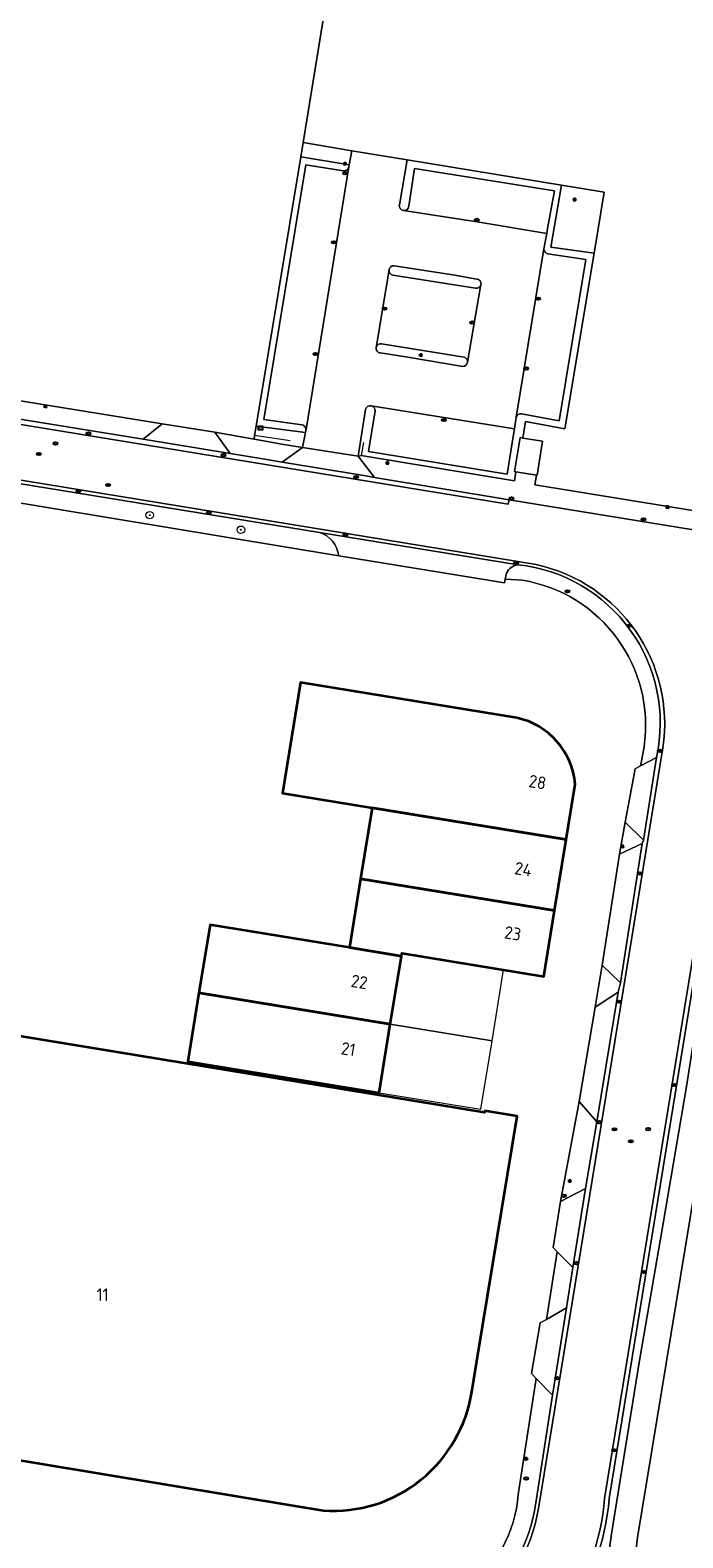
# Model space of a CAD drawing. Header units: metres. Extents: x 149984 to 156489, y 469398 to 478068.
# Tile 126 of 256: x 154203 to 154273, y 470663 to 470824. Entities that reach past the tile are written whole.
import ezdxf
from ezdxf.enums import TextEntityAlignment as Align

# ---------------------------------------------------------------- set-up
doc = ezdxf.new("R2010")
doc.units = ezdxf.units.M
doc.header["$LTSCALE"] = 0.75
for name, color, linetype, lineweight in [('B-WE-GR-BEPLANTING_CULTUUR_VASTE PLANTENVAK-GV', 252, 'Continuous', 18), ('B-WE-GR-BOOM-S', 252, 'Continuous', 25), ('B-WE-IE-MEUBILAIR-S', 252, 'Continuous', 25), ('B-WE-IE-TERREINAFSCHEIDING_KUNSTMATIG_HEKWERK-G', 252, 'IE-TERREINAFSCHEIDING_KUNSTMATIG-SO', 18), ('B-WE-OG-BEBOUWING-GV', 6, 'Continuous', 35), ('B-WE-OG-BEBOUWING-T18', 1, 'Continuous', 18), ('B-WE-OG-BEBOUWING_LUIFEL-GV', 6, 'Continuous', 18), ('B-WE-OG-TERREIN_BEGROEID-GV', 252, 'Continuous', 18), ('B-WE-OG-TERREIN_ERF-GV', 252, 'Continuous', 18), ('B-WE-OG-TERREIN_OEVER-GV', 252, 'Continuous', 18), ('B-WE-OG-WATER_MEER-GV', 252, 'Continuous', 18), ('B-WE-OG-WEG-GV', 252, 'Continuous', 18), ('B-WE-VH-GESLOTENVERHARDING_ASFALT-GV', 252, 'Continuous', 18), ('B-WE-VH-GESLOTENVERHARDING_BETON-GV', 252, 'Continuous', 18), ('B-WE-VH-OPENVERHARDING_BETONSTRAATSTEEN-GV', 252, 'Continuous', 18), ('B-WE-VH-OPENVERHARDING_TEGEL-GV', 252, 'Continuous', 18)]:
    doc.layers.add(name, color=color, linetype=linetype, lineweight=lineweight)
doc.styles.add('NLCS-ISO', font='NLCS-ISO.ttf')
doc.styles.add('NLCS-ISO-M750-T18', font='NLCS-ISO.ttf', dxfattribs={"height": 1.35})
doc.linetypes.add('IE-TERREINAFSCHEIDING_KUNSTMATIG-SO', pattern='A,4,[82,NLCS.SHX,S=0.75,R=90,X=0,Y=0],4,-2', length=10)

# ---------------------------------------------------------------- blocks, each defined once
blk = doc.blocks.new('SIE-MEUBILAIR_KAST_ELEKTRA-SO')
for points in [[(-1, 1), (1, 1), (1, 0.84), (-1, 0.84)], [(-1, 0.76), (1, 0.76), (1, -1), (-1, -1)]]:
    blk.add_lwpolyline(points, close=True)
at = {"style": 'NLCS-ISO'}
blk.add_text('et', height=0.75, dxfattribs=at).set_placement((0, 0), align=Align.MIDDLE_CENTER)
blk = doc.blocks.new('SIE-MEUBILAIR_PAAL_LICHTMAST-SO')
for points in [[(-0.62, 0), (-1, 0)], [(-0.71, 0.71), (-0.44, 0.44)], [(0, 1), (0, 0.62)], [(0.44, 0.44), (0.71, 0.71)], [(1, 0), (0.62, 0)], [(-0.71, -0.71), (-0.44, -0.44)], [(0, -0.62), (0, -1)], [(0.44, -0.44), (0.71, -0.71)]]:
    blk.add_lwpolyline(points)
blk.add_circle((0, 0), 0.5)
blk = doc.blocks.new('SIE-MEUBILAIR_PUT_KOLK-SO')
blk.add_ellipse((0, 0), major_axis=(1.25, 0), ratio=0.54)
at = {"style": 'NLCS-ISO'}
blk.add_text('klk', height=0.75, dxfattribs=at).set_placement((0.03, 0), align=Align.MIDDLE_CENTER)
blk = doc.blocks.new('SIE-MEUBILAIR_PUT_RIOOLPUT-SO')
blk.add_ellipse((0, 0), major_axis=(1.25, 0), ratio=0.54)
at = {"style": 'NLCS-ISO'}
blk.add_text('ri', height=0.75, dxfattribs=at).set_placement((-0.04, 0.07), align=Align.MIDDLE_CENTER)
blk = doc.blocks.new('SIE-MEUBILAIR_PUT_GASPUT-SO')
blk.add_ellipse((0, 0), major_axis=(1.25, 0), ratio=0.54)
at = {"style": 'NLCS-ISO'}
blk.add_text('gas ', height=0.75, dxfattribs=at).set_placement((0.53, 0.16), align=Align.MIDDLE_CENTER)
blk = doc.blocks.new('SIE-MEUBILAIR_PUT_BRANDKRAAN-SO')
blk.add_ellipse((0, 0), major_axis=(1.25, 0), ratio=0.54)
at = {"style": 'NLCS-ISO'}
blk.add_text('bk', height=0.75, dxfattribs=at).set_placement((0.03, 0), align=Align.MIDDLE_CENTER)
blk = doc.blocks.new('SGR-BOOM_GBKN-SO')
at = {"linetype": 'ByBlock', "lineweight": 18}
h = blk.add_hatch(color=0, dxfattribs=at)
h.dxf.hatch_style = 1
edge = h.paths.add_edge_path()
edge.add_arc((0, 0), 0.25, 0, 360)
at = {"color": 0, "linetype": 'ByBlock', "lineweight": 18}
for radius in [2, 0.25]:
    blk.add_circle((0, 0), radius, dxfattribs=at)
at = {"color": 0, "linetype": 'ByBlock', "lineweight": 18, "style": 'NLCS-ISO'}
blk.add_attdef('SOORT', (2.5, 0), '', height=1.5, dxfattribs=at)

msp = doc.modelspace()

# ---------------------------------------------------------------- linework, layer by layer
at = {"layer": 'B-WE-GR-BEPLANTING_CULTUUR_VASTE PLANTENVAK-GV', "flags": 128}
msp.add_lwpolyline([(154232.14, 470781.453), (154226.858, 470782.121), (154226.697, 470781.148), (154226.63, 470780.74), (154229.619, 470780.208), (154231.823, 470779.861)], close=True, dxfattribs=at)
at = {"layer": 'B-WE-IE-TERREINAFSCHEIDING_KUNSTMATIG_HEKWERK-G', "flags": 128}
for points in [[(154231.873, 470812.449), (154237.924, 470849.538)], [(154230.483, 470780.567), (154226.697, 470781.148), (154226.858, 470782.121), (154231.621, 470810.92), (154231.873, 470812.449)], [(154255.401, 470780.863), (154255.687, 470782.616), (154259.889, 470781.842), (154263.005, 470800.62), (154264.09, 470807.156), (154259.503, 470807.909), (154242.997, 470810.621), (154237.09, 470811.592), (154231.873, 470812.449)], [(154238.346, 470780.387), (154238.081, 470778.982), (154254.491, 470776.277), (154254.647, 470777.252)]]:
    msp.add_lwpolyline(points, dxfattribs=at)
at = {"layer": 'B-WE-OG-BEBOUWING-GV', "flags": 128}
for points in [[(154254.735, 470750.945), (154231.596, 470754.728), (154229.66, 470742.885), (154239.279, 470741.313), (154260.004, 470737.925), (154260.972, 470743.846)], [(154249.93, 470678.869), (154250.543, 470682.607), (154254.764, 470708.36), (154251.31, 470708.926), (154251.28, 470708.741), (154172.015, 470721.759), (154168.6, 470700.967), (154166.531, 470688.366), (154164.762, 470677.596), (154203.246, 470671.276)], [(154203.246, 470671.276), (154231.2, 470666.669), (154234.033, 470666.202)]]:
    msp.add_lwpolyline(points, dxfattribs=at)
at = {"layer": 'B-WE-OG-BEBOUWING-GV'}
for points in [[(154260.972, 470743.846, 0.3323699), (154254.735, 470750.945)], [(154244.515, 470669.498, 0.1830111), (154249.93, 470678.869)], [(154234.033, 470666.202, 0.1925056), (154244.515, 470669.498)]]:
    msp.add_lwpolyline(points, format="xyb", dxfattribs=at)
at = {"layer": 'B-WE-OG-BEBOUWING-GV', "flags": 128}
for points in [[(154260.004, 470737.925), (154239.279, 470741.313), (154238.038, 470733.725), (154258.763, 470730.336)], [(154236.838, 470726.384), (154242.398, 470725.475), (154242.449, 470725.788), (154257.614, 470723.308), (154258.763, 470730.336), (154238.038, 470733.725)], [(154236.838, 470726.384), (154221.926, 470728.822), (154220.737, 470721.549), (154241.209, 470718.202), (154242.398, 470725.475)], [(154220.737, 470721.549), (154219.538, 470714.214), (154240.01, 470710.868), (154241.209, 470718.202)]]:
    msp.add_lwpolyline(points, close=True, dxfattribs=at)
at = {"layer": 'B-WE-OG-BEBOUWING_LUIFEL-GV', "flags": 128}
for points in [[(154241.209, 470718.202), (154252.086, 470716.425), (154253.326, 470724.009), (154242.449, 470725.788), (154242.398, 470725.475)], [(154252.086, 470716.425), (154241.209, 470718.202), (154240.01, 470710.868), (154250.887, 470709.09)]]:
    msp.add_lwpolyline(points, close=True, dxfattribs=at)
at = {"layer": 'B-WE-OG-TERREIN_BEGROEID-GV', "flags": 128}
for points in [[(154231.621, 470810.92), (154236.805, 470810.068), (154237.09, 470811.592), (154231.873, 470812.449)], [(154259.503, 470807.909), (154258.381, 470801.266), (154263.005, 470800.62), (154264.09, 470807.156)]]:
    msp.add_lwpolyline(points, close=True, dxfattribs=at)
for points in [[(154233.63, 470770.775), (154183.508, 470778.94)], [(154180.585, 470777.377), (154235.686, 470768.278)]]:
    msp.add_lwpolyline(points, dxfattribs=at)
at = {"layer": 'B-WE-OG-TERREIN_BEGROEID-GV'}
msp.add_lwpolyline([(154235.686, 470768.278, 0.2932068), (154233.63, 470770.775)], format="xyb", dxfattribs=at)
at = {"layer": 'B-WE-OG-TERREIN_ERF-GV', "flags": 128}
for points in [[(154037.716, 470839.351), (154033.299, 470812.312), (154051.27, 470809.368), (154083.224, 470804.201), (154090.73, 470802.965), (154122.848, 470797.708), (154130.531, 470796.415), (154156.681, 470792.141), (154166.816, 470790.461), (154172.673, 470789.536), (154183.02, 470787.833), (154194.113, 470786.039), (154216.82, 470782.382), (154222.426, 470781.488), (154226.63, 470780.74), (154226.697, 470781.148), (154226.858, 470782.121), (154231.621, 470810.92), (154231.873, 470812.449), (154237.912, 470849.461)], [(154237.912, 470849.461), (154231.873, 470812.449), (154237.09, 470811.592), (154242.997, 470810.621), (154259.503, 470807.909), (154264.09, 470807.156), (154263.005, 470800.62), (154259.889, 470781.842), (154255.687, 470782.616), (154255.401, 470780.863), (154257.487, 470780.529), (154256.905, 470776.894), (154256.849, 470776.903), (154256.685, 470775.874), (154283.866, 470771.447), (154337.404, 470762.763), (154375.686, 470756.424), (154375.402, 470754.551), (154374.349, 470747.775), (154338.322, 470753.593), (154288.077, 470761.742)], [(154253.51, 470765.793), (154253.412, 470765.384), (154235.686, 470768.278), (154180.585, 470777.377)], [(154255.341, 470765.667), (154253.51, 470765.793)], [(154260.004, 470737.925), (154258.763, 470730.336), (154257.614, 470723.308), (154242.449, 470725.788), (154242.398, 470725.475), (154241.209, 470718.202), (154240.01, 470710.868), (154219.538, 470714.214), (154220.737, 470721.549), (154221.926, 470728.822), (154236.838, 470726.384), (154238.038, 470733.725), (154239.279, 470741.313), (154229.66, 470742.885), (154231.596, 470754.728), (154254.735, 470750.945)], [(154254.902, 470667.896), (154256.804, 470680.322), (154256.31, 470680.851), (154257.242, 470686.271), (154257.908, 470686.625), (154259.052, 470693.857), (154258.627, 470694.316), (154259.396, 470699.248), (154261.415, 470709.921), (154263.122, 470719.999), (154263.855, 470724.499), (154265.727, 470736.37), (154266.324, 470739.784), (154267.383, 470745.492), (154267.982, 470745.813), (154268.011, 470745.968), (154268.354, 470747.855)], [(154260.972, 470743.846), (154260.004, 470737.925)], [(154231.2, 470666.669), (154203.246, 470671.276), (154164.762, 470677.596), (154166.531, 470688.366), (154168.6, 470700.967), (154172.015, 470721.759), (154251.28, 470708.741), (154251.31, 470708.926), (154254.764, 470708.36), (154250.543, 470682.607), (154249.93, 470678.869)], [(154234.033, 470666.202), (154231.2, 470666.669)]]:
    msp.add_lwpolyline(points, dxfattribs=at)
msp.add_lwpolyline([(154257.487, 470780.529), (154255.401, 470780.863), (154255.088, 470780.913), (154254.506, 470777.278), (154254.647, 470777.255), (154256.849, 470776.903), (154256.905, 470776.894)], close=True, dxfattribs=at)
at = {"layer": 'B-WE-OG-TERREIN_ERF-GV'}
for points in [[(154268.354, 470747.855, 0.408661), (154255.341, 470765.667)], [(154254.735, 470750.945, -0.3323699), (154260.972, 470743.846)], [(154249.93, 470678.869, -0.1830111), (154244.515, 470669.498)], [(154244.515, 470669.498, -0.1925056), (154234.033, 470666.202)], [(154238.329, 470654.219, 0.4166591), (154254.902, 470667.896)]]:
    msp.add_lwpolyline(points, format="xyb", dxfattribs=at)
at = {"layer": 'B-WE-OG-TERREIN_OEVER-GV', "flags": 128}
for points in [[(154277.664, 470733.671), (154276.779, 470732.159), (154275.436, 470727.748), (154272.889, 470711.535), (154270.407, 470696.873), (154267.86, 470682.232), (154264.86, 470663.703), (154263.879, 470656.441), (154264.21, 470653.674), (154264.243, 470650.926)], [(154269.075, 470648.303), (154266.464, 470653.331), (154267.643, 470663.314), (154278.426, 470728.641), (154280.008, 470732.368)]]:
    msp.add_lwpolyline(points, dxfattribs=at)
at = {"layer": 'B-WE-OG-WATER_MEER-GV', "flags": 128}
msp.add_lwpolyline([(154280.008, 470732.368), (154278.426, 470728.641), (154267.643, 470663.314), (154266.464, 470653.331), (154269.075, 470648.303)], dxfattribs=at)
at = {"layer": 'B-WE-OG-WEG-GV', "flags": 128}
for points in [[(154281.014, 470735.391), (154281.45, 470739.958), (154281.001, 470740.024), (154279.025, 470740.241), (154278.364, 470740.278), (154277.838, 470740.196), (154277.176, 470740.033), (154276.426, 470739.789), (154264.63, 470667.482)], [(154263.879, 470656.441), (154264.86, 470663.703), (154267.86, 470682.232), (154270.407, 470696.873), (154272.889, 470711.535), (154275.436, 470727.748), (154276.779, 470732.159), (154277.664, 470733.671)]]:
    msp.add_lwpolyline(points, dxfattribs=at)
at = {"layer": 'B-WE-OG-WEG-GV'}
msp.add_lwpolyline([(154264.63, 470667.482, -0.2767738), (154249.17, 470646.013)], format="xyb", dxfattribs=at)
at = {"layer": 'B-WE-VH-GESLOTENVERHARDING_ASFALT-GV', "flags": 128}
for points in [[(154288.077, 470761.742), (154338.322, 470753.593), (154374.349, 470747.775), (154375.402, 470754.551), (154328.98, 470762.063), (154284.358, 470769.318), (154253.932, 470774.248), (154253.83, 470773.781), (153948.808, 470823.61)], [(153948.359, 470817.749), (154010.687, 470807.624), (154256.803, 470767.338)], [(154270.368, 470747.73), (154257.049, 470666.4)], [(154264.116, 470667.488), (154276.8, 470745.222)]]:
    msp.add_lwpolyline(points, dxfattribs=at)
at = {"layer": 'B-WE-VH-GESLOTENVERHARDING_ASFALT-GV'}
for points in [[(154256.803, 470767.338, -0.3945712), (154270.368, 470747.73)], [(154248.928, 470646.498, 0.283376), (154264.116, 470667.488)], [(154257.049, 470666.4, -0.3952198), (154238.176, 470651.803)]]:
    msp.add_lwpolyline(points, format="xyb", dxfattribs=at)
at = {"layer": 'B-WE-VH-GESLOTENVERHARDING_BETON-GV', "flags": 128}
for points in [[(154239.515, 470776.663), (154238.371, 470776.855), (154229.649, 470778.291), (154227.579, 470778.632), (154224.073, 470779.205), (154214.759, 470780.735), (154195.4, 470783.882), (154181.38, 470786.145), (154173.953, 470787.359), (154165.337, 470788.798), (154157.561, 470790.026), (154128.675, 470794.773), (154123.928, 470795.529), (154089.028, 470801.285), (154084.371, 470802.069), (154049.452, 470807.727), (154007.46, 470814.621), (153961.226, 470822.095), (153949.437, 470823.999)], [(153948.808, 470823.61), (154253.83, 470773.781), (154253.932, 470774.248), (154239.515, 470776.663)], [(154256.803, 470767.338), (154010.687, 470807.624), (153948.359, 470817.749)], [(153948.327, 470817.337), (154006.088, 470807.883), (154013.816, 470806.651), (154013.883, 470806.64), (154013.891, 470806.639), (154031.77, 470803.732), (154057.41, 470799.558), (154058.566, 470799.33), (154121.881, 470789.028), (154122.04, 470789.002), (154149.754, 470784.47), (154152.139, 470784.076), (154163.506, 470782.2), (154163.622, 470782.18), (154164.619, 470782.018), (154164.808, 470781.987), (154180.165, 470779.484), (154180.612, 470779.412), (154183.508, 470778.94), (154233.63, 470770.775), (154254.875, 470767.315)], [(154269.681, 470746.723), (154268.28, 470737.886), (154268.159, 470737.508), (154265.818, 470722.62), (154265.585, 470721.628), (154263.292, 470707.767), (154262.079, 470700.607), (154260.743, 470692.16), (154260.056, 470687.85), (154258.564, 470678.538), (154256.785, 470667.007)], [(154257.049, 470666.4), (154270.368, 470747.73)], [(154276.426, 470739.789), (154276.98, 470743.185), (154277.306, 470745.175), (154276.8, 470745.222), (154264.116, 470667.488)], [(154264.63, 470667.482), (154276.426, 470739.789)]]:
    msp.add_lwpolyline(points, dxfattribs=at)
at = {"layer": 'B-WE-VH-GESLOTENVERHARDING_BETON-GV'}
for points in [[(154254.875, 470767.315, -0.4468635), (154269.681, 470746.723)], [(154270.368, 470747.73, 0.3945712), (154256.803, 470767.338)], [(154264.116, 470667.488, -0.283376), (154248.928, 470646.498)], [(154249.17, 470646.013, 0.2767738), (154264.63, 470667.482)], [(154238.176, 470651.803, 0.3952198), (154257.049, 470666.4)], [(154256.785, 470667.007, -0.3977081), (154238.248, 470652.261)]]:
    msp.add_lwpolyline(points, format="xyb", dxfattribs=at)
at = {"layer": 'B-WE-VH-OPENVERHARDING_BETONSTRAATSTEEN-GV', "flags": 128}
for points in [[(154242.179, 470805.803), (154242.997, 470810.621), (154237.09, 470811.592), (154236.805, 470810.068), (154236.77, 470809.879), (154232.204, 470781.774), (154232.14, 470781.453), (154231.823, 470779.861), (154237.775, 470778.922), (154238.564, 470783.906)], [(154236.152, 470809.44), (154232.157, 470810.095), (154227.666, 470782.863), (154231.728, 470782.293)], [(154232.204, 470781.774), (154236.77, 470809.879)], [(154258.765, 470807.284), (154243.807, 470809.686), (154243.199, 470805.645)], [(154242.627, 470805.193), (154250.705, 470803.946), (154257.937, 470802.723), (154258.034, 470803.256), (154258.765, 470807.284)], [(154257.937, 470802.723), (154250.705, 470803.946), (154242.627, 470805.193), (154242.608, 470805.195)], [(154239.173, 470784.3), (154254.484, 470781.849), (154254.686, 470783.101), (154257.645, 470801.102), (154257.937, 470802.723)], [(154257.645, 470801.102), (154254.686, 470783.101)], [(154255.241, 470783.463), (154259.257, 470782.72), (154262.122, 470799.942)], [(154262.122, 470799.942), (154258.075, 470800.576)], [(154241.072, 470798.845), (154239.702, 470790.541)], [(154239.702, 470790.541), (154241.072, 470798.845)], [(154250.321, 470796.885), (154241.494, 470798.29)], [(154241.612, 470799.285), (154247.904, 470798.328), (154250.479, 470797.862)], [(154249.46, 470788.963), (154250.904, 470797.281)], [(154250.904, 470797.281), (154249.46, 470788.963)], [(154240.268, 470790.938), (154249.098, 470789.516)], [(154248.981, 470788.509), (154243.069, 470789.505), (154240.126, 470789.963)], [(154239.581, 470783.759), (154238.865, 470779.409), (154253.701, 470776.989), (154254.388, 470781.253), (154254.484, 470781.849)], [(154254.484, 470781.849), (154239.173, 470784.3)], [(154254.875, 470767.315), (154233.63, 470770.775)], [(154235.686, 470768.278), (154253.412, 470765.384), (154253.51, 470765.793), (154253.636, 470766.409)], [(154253.636, 470766.409), (154253.51, 470765.793), (154255.341, 470765.667)], [(154268.354, 470747.855), (154268.011, 470745.968), (154267.982, 470745.813), (154269.681, 470746.723)], [(154256.785, 470667.007), (154258.564, 470678.538), (154256.804, 470680.322), (154254.902, 470667.896)]]:
    msp.add_lwpolyline(points, dxfattribs=at)
at = {"layer": 'B-WE-VH-OPENVERHARDING_BETONSTRAATSTEEN-GV'}
for points in [[(154236.77, 470809.879, -0.4108718), (154236.152, 470809.44)], [(154242.608, 470805.195, -0.4254073), (154242.179, 470805.803)], [(154243.199, 470805.645, -0.4134146), (154242.627, 470805.193)], [(154258.075, 470800.576, -0.3853239), (154257.645, 470801.102)], [(154241.494, 470798.29, -0.4041935), (154241.072, 470798.845)], [(154241.072, 470798.845, -0.4040396), (154241.612, 470799.285)], [(154250.904, 470797.281, -0.4179385), (154250.321, 470796.885)], [(154250.479, 470797.862, -0.4330783), (154250.904, 470797.281)], [(154240.126, 470789.963, -0.4313346), (154239.702, 470790.541)], [(154239.702, 470790.541, -0.4081052), (154240.268, 470790.938)], [(154249.46, 470788.963, -0.3633417), (154248.981, 470788.509)], [(154249.098, 470789.516, -0.3617281), (154249.46, 470788.963)], [(154238.564, 470783.906, -0.4178061), (154239.173, 470784.3)], [(154239.173, 470784.3, -0.3763259), (154239.581, 470783.759)], [(154231.728, 470782.293, -0.3226623), (154232.204, 470781.774)], [(154254.686, 470783.101, -0.3995062), (154255.241, 470783.463)], [(154233.63, 470770.775, -0.2932068), (154235.686, 470768.278)], [(154253.636, 470766.409, -0.2792547), (154254.875, 470767.315)], [(154254.875, 470767.315, 0.2792547), (154253.636, 470766.409)], [(154269.681, 470746.723, 0.4468635), (154254.875, 470767.315)], [(154255.341, 470765.667, -0.408661), (154268.354, 470747.855)], [(154254.902, 470667.896, -0.4166591), (154238.329, 470654.219)], [(154238.248, 470652.261, 0.3977081), (154256.785, 470667.007)]]:
    msp.add_lwpolyline(points, format="xyb", dxfattribs=at)
at = {"layer": 'B-WE-VH-OPENVERHARDING_BETONSTRAATSTEEN-GV', "flags": 128}
for points in [[(154214.759, 470780.735), (154216.82, 470782.382), (154194.113, 470786.039), (154195.4, 470783.882)], [(154222.426, 470781.488), (154216.82, 470782.382), (154214.759, 470780.735), (154224.073, 470779.205)], [(154222.426, 470781.488), (154224.073, 470779.205), (154227.579, 470778.632), (154229.649, 470778.291), (154231.823, 470779.861), (154229.619, 470780.208), (154226.63, 470780.74)], [(154237.775, 470778.922), (154231.823, 470779.861), (154229.649, 470778.291), (154238.371, 470776.855), (154239.515, 470776.663)], [(154375.402, 470754.551), (154375.686, 470756.424), (154337.404, 470762.763), (154283.866, 470771.447), (154256.685, 470775.874), (154256.849, 470776.903), (154254.647, 470777.255), (154254.491, 470776.277), (154238.081, 470778.982), (154237.775, 470778.922), (154239.515, 470776.663), (154253.932, 470774.248), (154284.358, 470769.318), (154328.98, 470762.063)], [(154269.681, 470746.723), (154267.982, 470745.813), (154267.383, 470745.492), (154266.324, 470739.784), (154268.28, 470737.886)], [(154265.727, 470736.37), (154268.159, 470737.508), (154268.28, 470737.886), (154266.324, 470739.784)], [(154268.159, 470737.508), (154265.727, 470736.37), (154263.855, 470724.499), (154265.818, 470722.62)], [(154263.855, 470724.499), (154263.122, 470719.999), (154265.585, 470721.628), (154265.818, 470722.62)], [(154265.585, 470721.628), (154263.122, 470719.999), (154261.415, 470709.921), (154263.292, 470707.767)], [(154263.292, 470707.767), (154261.415, 470709.921), (154259.396, 470699.248), (154262.079, 470700.607)], [(154262.079, 470700.607), (154259.396, 470699.248), (154258.627, 470694.316), (154259.052, 470693.857), (154260.743, 470692.16)], [(154259.052, 470693.857), (154257.908, 470686.625), (154260.056, 470687.85), (154260.743, 470692.16)], [(154260.056, 470687.85), (154257.908, 470686.625), (154257.242, 470686.271), (154256.31, 470680.851), (154256.804, 470680.322), (154258.564, 470678.538)]]:
    msp.add_lwpolyline(points, close=True, dxfattribs=at)
at = {"layer": 'B-WE-VH-OPENVERHARDING_TEGEL-GV', "flags": 128}
for points in [[(154231.621, 470810.92), (154226.858, 470782.121), (154232.14, 470781.453), (154232.204, 470781.774)], [(154231.728, 470782.293), (154227.666, 470782.863), (154232.157, 470810.095), (154236.152, 470809.44)], [(154236.77, 470809.879), (154236.805, 470810.068), (154231.621, 470810.92)], [(154238.564, 470783.906), (154237.775, 470778.922), (154238.081, 470778.982), (154254.491, 470776.277), (154254.647, 470777.255), (154254.506, 470777.278), (154255.088, 470780.913), (154255.401, 470780.863), (154255.687, 470782.616), (154259.889, 470781.842), (154263.005, 470800.62), (154258.381, 470801.266), (154259.503, 470807.909), (154242.997, 470810.621)], [(154242.997, 470810.621), (154242.179, 470805.803)], [(154243.199, 470805.645), (154243.807, 470809.686), (154258.765, 470807.284), (154258.034, 470803.256), (154257.937, 470802.723), (154257.645, 470801.102)], [(154242.608, 470805.195), (154242.627, 470805.193)], [(154258.075, 470800.576), (154262.122, 470799.942), (154259.257, 470782.72), (154255.241, 470783.463)], [(154241.494, 470798.29), (154250.321, 470796.885)], [(154247.904, 470798.328), (154241.612, 470799.285)], [(154250.479, 470797.862), (154247.904, 470798.328)], [(154249.098, 470789.516), (154240.268, 470790.938)], [(154240.126, 470789.963), (154243.069, 470789.505), (154248.981, 470788.509)], [(154254.686, 470783.101), (154254.484, 470781.849), (154254.388, 470781.253), (154253.701, 470776.989), (154238.865, 470779.409), (154239.581, 470783.759)]]:
    msp.add_lwpolyline(points, dxfattribs=at)
at = {"layer": 'B-WE-VH-OPENVERHARDING_TEGEL-GV'}
for points in [[(154236.152, 470809.44, 0.4108718), (154236.77, 470809.879)], [(154242.179, 470805.803, 0.4254073), (154242.608, 470805.195)], [(154242.627, 470805.193, 0.4134146), (154243.199, 470805.645)], [(154257.645, 470801.102, 0.3853239), (154258.075, 470800.576)], [(154241.072, 470798.845, 0.4041935), (154241.494, 470798.29)], [(154241.612, 470799.285, 0.4040396), (154241.072, 470798.845)], [(154250.321, 470796.885, 0.4179385), (154250.904, 470797.281)], [(154250.904, 470797.281, 0.4330783), (154250.479, 470797.862)], [(154239.702, 470790.541, 0.4313346), (154240.126, 470789.963)], [(154240.268, 470790.938, 0.4081052), (154239.702, 470790.541)], [(154248.981, 470788.509, 0.3633417), (154249.46, 470788.963)], [(154249.46, 470788.963, 0.3617281), (154249.098, 470789.516)], [(154239.173, 470784.3, 0.4178061), (154238.564, 470783.906)], [(154239.581, 470783.759, 0.3763259), (154239.173, 470784.3)], [(154232.204, 470781.774, 0.3226623), (154231.728, 470782.293)], [(154255.241, 470783.463, 0.3995062), (154254.686, 470783.101)]]:
    msp.add_lwpolyline(points, format="xyb", dxfattribs=at)

# ---------------------------------------------------------------- block references
at = {"layer": 'B-WE-GR-BOOM-S', "xscale": 0.2, "yscale": 0.2, "zscale": 0.2}
for p in [(154215.472, 470772.62), (154225.235, 470771.06)]:
    msp.add_blockref('SGR-BOOM_GBKN-SO', p, dxfattribs=at)
at = {"layer": 'B-WE-IE-MEUBILAIR-S', "xscale": 0.2, "yscale": 0.2, "zscale": 0.2}
for name, p in [('SIE-MEUBILAIR_PAAL_LICHTMAST-SO', (154236.359, 470810.213)), ('SIE-MEUBILAIR_PUT_KOLK-SO', (154236.383, 470809.178)), ('SIE-MEUBILAIR_PAAL_LICHTMAST-SO', (154260.919, 470806.368)), ('SIE-MEUBILAIR_PUT_KOLK-SO', (154250.455, 470804.189)), ('SIE-MEUBILAIR_PUT_KOLK-SO', (154235.184, 470801.795)), ('SIE-MEUBILAIR_PUT_KOLK-SO', (154240.585, 470794.699)), ('SIE-MEUBILAIR_PUT_KOLK-SO', (154257.03, 470795.766)), ('SIE-MEUBILAIR_PUT_KOLK-SO', (154249.974, 470793.211)), ('SIE-MEUBILAIR_PUT_KOLK-SO', (154233.197, 470789.845)), ('SIE-MEUBILAIR_PAAL_LICHTMAST-SO', (154244.469, 470789.733)), ('SIE-MEUBILAIR_PUT_KOLK-SO', (154255.75, 470788.307)), ('SIE-MEUBILAIR_PAAL_LICHTMAST-SO', (154204.312, 470784.242)), ('SIE-MEUBILAIR_KAST_ELEKTRA-SO', (154227.327, 470781.933)), ('SIE-MEUBILAIR_PUT_KOLK-SO', (154246.93, 470782.794)), ('SIE-MEUBILAIR_PUT_RIOOLPUT-SO', (154205.394, 470780.278)), ('SIE-MEUBILAIR_PUT_KOLK-SO', (154208.924, 470781.355)), ('SIE-MEUBILAIR_PUT_RIOOLPUT-SO', (154203.609, 470779.155)), ('SIE-MEUBILAIR_PUT_KOLK-SO', (154223.37, 470779.029)), ('SIE-MEUBILAIR_PAAL_LICHTMAST-SO', (154240.9, 470778.212)), ('SIE-MEUBILAIR_PUT_RIOOLPUT-SO', (154211.019, 470775.847)), ('SIE-MEUBILAIR_PUT_KOLK-SO', (154237.55, 470776.695)), ('SIE-MEUBILAIR_PUT_KOLK-SO', (154207.868, 470775.201)), ('SIE-MEUBILAIR_PUT_KOLK-SO', (154254.161, 470774.41)), ('SIE-MEUBILAIR_PUT_KOLK-SO', (154221.803, 470772.907)), ('SIE-MEUBILAIR_PUT_KOLK-SO', (154268.292, 470772.166)), ('SIE-MEUBILAIR_PAAL_LICHTMAST-SO', (154270.858, 470773.48)), ('SIE-MEUBILAIR_PUT_KOLK-SO', (154236.405, 470770.542)), ('SIE-MEUBILAIR_PUT_KOLK-SO', (154254.683, 470767.503)), ('SIE-MEUBILAIR_PUT_BRANDKRAAN-SO', (154260.159, 470764.476)), ('SIE-MEUBILAIR_PUT_KOLK-SO', (154266.786, 470760.803)), ('SIE-MEUBILAIR_PUT_KOLK-SO', (154270.056, 470747.411)), ('SIE-MEUBILAIR_PAAL_LICHTMAST-SO', (154266.033, 470737.201)), ('SIE-MEUBILAIR_PUT_KOLK-SO', (154267.886, 470734.311)), ('SIE-MEUBILAIR_PUT_KOLK-SO', (154265.641, 470720.601)), ('SIE-MEUBILAIR_PUT_KOLK-SO', (154271.577, 470711.69)), ('SIE-MEUBILAIR_PUT_KOLK-SO', (154263.558, 470707.716)), ('SIE-MEUBILAIR_PUT_RIOOLPUT-SO', (154265.177, 470706.953)), ('SIE-MEUBILAIR_PUT_RIOOLPUT-SO', (154268.788, 470706.962)), ('SIE-MEUBILAIR_PUT_RIOOLPUT-SO', (154266.92, 470705.67)), ('SIE-MEUBILAIR_PAAL_LICHTMAST-SO', (154260.406, 470701.438)), ('SIE-MEUBILAIR_PUT_GASPUT-SO', (154259.783, 470699.842)), ('SIE-MEUBILAIR_PUT_KOLK-SO', (154261.122, 470692.644)), ('SIE-MEUBILAIR_PUT_KOLK-SO', (154268.32, 470691.695)), ('SIE-MEUBILAIR_PUT_KOLK-SO', (154259.073, 470680.334)), ('SIE-MEUBILAIR_PUT_KOLK-SO', (154265.15, 470672.628)), ('SIE-MEUBILAIR_PAAL_LICHTMAST-SO', (154255.748, 470671.724)), ('SIE-MEUBILAIR_PUT_BRANDKRAAN-SO', (154255.754, 470669.611))]:
    msp.add_blockref(name, p, dxfattribs=at)

# ---------------------------------------------------------------- texts
at = {"layer": 'B-WE-OG-BEBOUWING-T18', "style": 'NLCS-ISO-M750-T18'}
for s, p in [('28', (154256.957, 470744.078)), ('24', (154255.434, 470734.764)), ('23', (154254.313, 470727.906)), ('22', (154237.894, 470722.718)), ('21', (154236.719, 470715.529))]:
    msp.add_text(s, height=1.35, rotation=350.7, dxfattribs=at).set_placement(p, align=Align.MIDDLE)
msp.add_text('11', height=1.35, dxfattribs=at).set_placement((154210.436, 470689.271), align=Align.MIDDLE)

doc.saveas('drawing.dxf')
